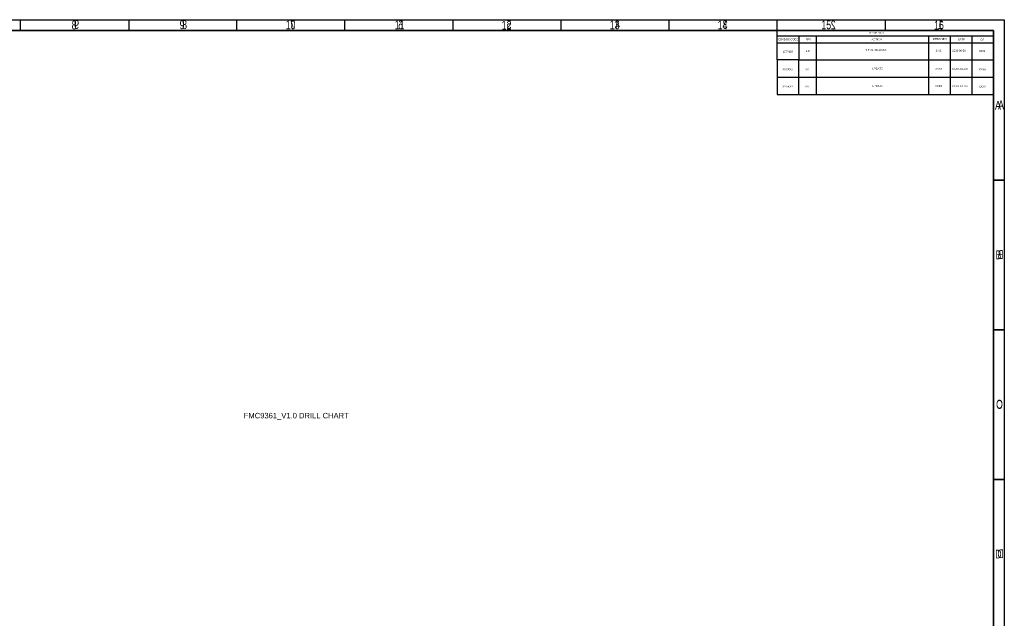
# Model space of a CAD drawing. Extents: x -225 to 585, y -158 to 406.
# Tile 47 of 47: x 130 to 585, y 129 to 406. Entities that reach past the tile are written whole.
import ezdxf

# ---------------------------------------------------------------- set-up
doc = ezdxf.new("R2010")
doc.units = 0
doc.layers.add('BOARD_GEOMETRY_DIMENSION', color=2, linetype='CONTINUOUS')
doc.layers.add('BOARD_GEOMETRY_SILKSCREEN_B', color=1, linetype='CONTINUOUS')

msp = doc.modelspace()

# ---------------------------------------------------------------- linework, layer by layer
at = {"layer": 'BOARD_GEOMETRY_DIMENSION'}
msp.add_lwpolyline([(-224.79, -158.115), (-224.79, 405.885142), (585.209904, 405.885142), (585.209904, -158.115)], close=True, dxfattribs=at)
for points in [[(130.210052, 400.885152), (130.210052, 405.885142)], [(180.209952, 405.885142), (180.209952, 400.885152)], [(230.210106, 400.885152), (230.210106, 405.885142)], [(280.210006, 400.885152), (280.210006, 405.885142)], [(330.209906, 400.885152), (330.209906, 405.885142)], [(380.21006, 400.885152), (380.21006, 405.885142)], [(430.20996, 400.885152), (430.20996, 405.885142)], [(480.210114, 400.885152), (480.210114, 405.885142)], [(530.210014, 400.885152), (530.210014, 405.885142)], [(580.209914, 400.885152), (-219.79001, 400.885152)], [(490.20984, 387.235192), (480.210114, 387.235192), (480.210114, 400.885152)], [(570.209934, 398.425162), (570.209934, 387.235192), (580.209914, 387.235192), (580.209914, 400.885152)], [(480.210114, 398.425162), (580.209914, 398.425162)], [(490.20984, 398.425162), (490.20984, 387.235192), (498.209824, 387.235192)], [(498.209824, 398.425162), (498.209824, 387.235192), (550.209974, 387.235192)], [(550.209974, 398.425162), (550.209974, 387.235192), (560.209954, 387.235192)], [(560.209954, 398.425162), (560.209954, 387.235192), (570.209934, 387.235192)], [(480.210114, 395.203172), (580.209914, 395.203172)], [(480.210114, 387.235192), (480.210114, 379.267212), (570.209934, 379.267212)], [(490.20984, 379.267212), (490.20984, 387.235192)], [(498.209824, 387.235192), (498.209824, 379.267212)], [(550.209974, 387.235192), (550.209974, 379.267212)], [(560.209954, 387.235192), (560.209954, 379.267212)], [(570.209934, 387.235192), (570.209934, 379.267212)], [(580.209914, -153.11501), (580.209914, 387.235192)], [(480.210114, 379.267212), (480.210114, 371.299232), (570.209934, 371.299232)], [(490.20984, 371.299232), (490.20984, 379.267212)], [(498.209824, 379.267212), (498.209824, 371.299232)], [(550.209974, 379.267212), (550.209974, 371.299232)], [(560.209954, 379.267212), (560.209954, 371.299232)], [(570.209934, 379.267212), (580.209914, 379.267212)], [(570.209934, 379.267212), (570.209934, 371.299232)], [(570.209934, 371.299232), (580.209914, 371.299232)], [(580.209914, 331.6351), (585.209904, 331.6351)], [(580.209914, 262.385048), (585.209904, 262.385048)], [(580.209914, 193.134996), (585.209904, 193.134996)]]:
    msp.add_lwpolyline(points, dxfattribs=at)
at = {"layer": 'BOARD_GEOMETRY_SILKSCREEN_B'}
msp.add_lwpolyline([(-224.79, -158.115), (-224.79, 405.885142), (585.209904, 405.885142), (585.209904, -158.115)], close=True, dxfattribs=at)
for points in [[(130.209798, 400.885152), (130.209798, 405.885142)], [(180.209952, 405.885142), (180.209952, 400.885152)], [(230.209852, 400.885152), (230.209852, 405.885142)], [(280.209752, 400.885152), (280.209752, 405.885142)], [(330.209906, 400.885152), (330.209906, 405.885142)], [(380.209806, 400.885152), (380.209806, 405.885142)], [(430.20996, 400.885152), (430.20996, 405.885142)], [(480.20986, 400.885152), (480.20986, 405.885142)], [(530.20976, 400.885152), (530.20976, 405.885142)], [(-219.79001, 400.885152), (580.209914, 400.885152)], [(580.209914, 400.885152), (580.209914, -153.11501)], [(585.209904, 331.6351), (580.209914, 331.6351)], [(585.209904, 262.385048), (580.209914, 262.385048)], [(585.209904, 193.134996), (580.209914, 193.134996)]]:
    msp.add_lwpolyline(points, dxfattribs=at)

# ---------------------------------------------------------------- texts
at = {"layer": 'BOARD_GEOMETRY_DIMENSION'}
for s, height, width, p in [('8', 4.064, 0.75, (153.809954, 401.385024)), ('9', 4.064, 0.75, (203.742798, 401.48129)), ('10', 4.064, 0.75, (252.808486, 401.385024)), ('11', 4.064, 0.75, (303.20996, 401.385024)), ('12', 4.064, 0.75, (352.689922, 401.284694)), ('13', 4.064, 0.75, (402.72716, 401.467828)), ('14', 4.064, 0.75, (452.609966, 401.385024)), ('15', 4.064, 0.75, (500.577358, 401.467828)), ('16', 4.064, 0.75, (552.710858, 401.295108)), ('EDADOC CODE', 0.889, 0.942857, (480.761548, 396.321026)), ('REV', 0.889, 0.942857, (493.33785, 396.299182)), ('REVISIONS', 0.889, 0.942857, (522.80185, 399.347182)), ('ACTION', 0.889, 0.942857, (523.81785, 396.299182)), ('DESIGNER', 0.889, 0.942857, (552.134024, 396.52067)), ('DATE', 0.889, 0.942857, (563.69585, 396.299182)), ('QA', 0.889, 0.942857, (574.10985, 396.299182)), ('1.0', 0.889, 0.942857, (493.344962, 390.924542)), ('INITIAL RELEASE', 0.889, 0.942857, (520.601194, 391.401554)), ('1571', 0.889, 0.942857, (553.436536, 391.149332)), ('2020-06-28', 0.889, 0.942857, (561.1368, 391.092182)), ('0533', 0.889, 0.942857, (573.621408, 390.909302)), ('1077403', 0.889, 0.942857, (482.676962, 390.623806)), ('XXXXXX', 0.889, 0.942857, (482.610414, 382.488186)), ('XX', 0.889, 0.942857, (493.15497, 382.47447)), ('UPDATE', 0.889, 0.942857, (524.033242, 382.76784)), ('XXXX', 0.889, 0.942857, (553.246544, 382.69926)), ('XXXX-XX-XX', 0.889, 0.942857, (560.946808, 382.64211)), ('XXXX', 0.889, 0.942857, (573.431416, 382.459484)), ('XXXXXX', 0.889, 0.942857, (482.610414, 374.520206)), ('XX', 0.889, 0.942857, (493.15497, 374.50649)), ('UPDATE', 0.889, 0.942857, (524.033242, 374.79986)), ('XXXX', 0.889, 0.942857, (553.246544, 374.73128)), ('XXXX-XX-XX', 0.889, 0.942857, (560.946808, 374.67413)), ('XXXX', 0.889, 0.942857, (573.431416, 374.491504)), ('A', 4.064, 0.75, (580.909938, 364.26013)), ('B', 4.064, 0.75, (581.11009, 295.010078)), ('C', 4.064, 0.75, (581.403206, 225.760026)), ('D', 4.064, 0.75, (580.996044, 156.509974))]:
    msp.add_text(s, height=height, dxfattribs=dict(at, width=width)).set_placement(p)
msp.add_text('FMC9361_V1.0 DRILL CHART', height=2.54, dxfattribs=at).set_placement((233.426, 221.361))
at = {"layer": 'BOARD_GEOMETRY_SILKSCREEN_B', "text_generation_flag": 2, "width": 0.75}
for s, p in [('9', (157.219142, 401.64385)), ('8', (207.151986, 401.547584)), ('7', (257.151886, 401.547584)), ('6', (307.131466, 401.457668)), ('5', (357.234744, 401.630388)), ('4', (407.351992, 401.547584)), ('3', (457.234798, 401.630388)), ('2', (507.221236, 401.447254)), ('1', (556.751998, 401.547584)), ('A', (585.051916, 364.42269)), ('B', (584.852018, 295.172638)), ('C', (584.558648, 225.922586)), ('D', (584.96581, 156.672534))]:
    msp.add_text(s, height=4.064, dxfattribs=at).set_placement(p)

doc.saveas('drawing.dxf')
